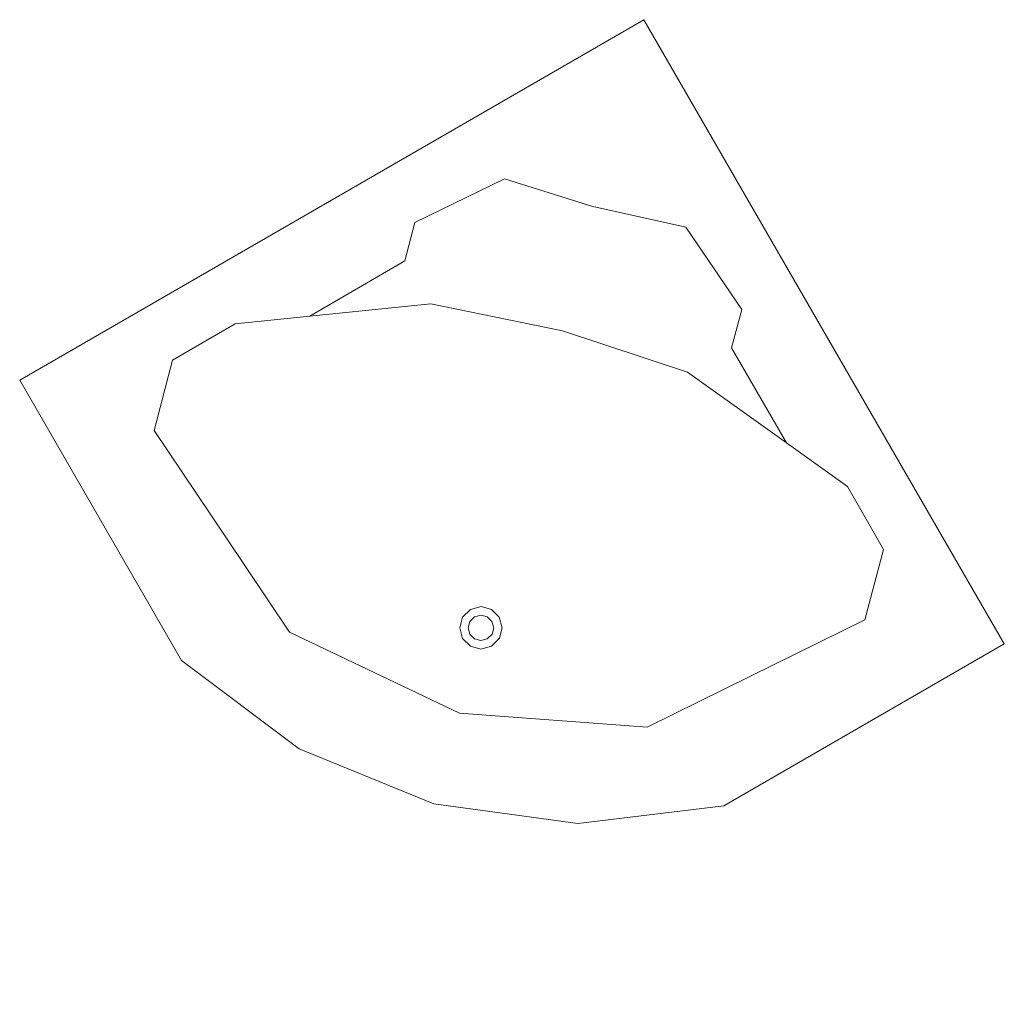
# Model space of a CAD drawing. Header units: millimetres. Extents: x 29132 to 328098784, y -63174 to 174059495.
# Tile 14 of 16: x 139099255 to 139323462, y 86878985 to 87103191. Entities that reach past the tile are written whole.
import ezdxf

# ---------------------------------------------------------------- set-up
doc = ezdxf.new("R2010")
doc.units = ezdxf.units.MM
doc.layers.add('KOLON', color=4, linetype='Continuous')
doc.layers.add('Мебель', color=7, linetype='Continuous', lineweight=5)

# ---------------------------------------------------------------- blocks, each defined once
blk = doc.blocks.new('1')
at = {"layer": 'Мебель', "linetype": 'Continuous'}
for p, q in [((169891.09, 5942.42), (169721.07, 5942.42)), ((169721.07, 5942.42), (169721.07, 5866.03)), ((169891.09, 5772.41), (169891.09, 5942.42)), ((169742.56, 5916.26), (169754.67, 5928.45)), ((169754.67, 5928.45), (169771.76, 5928.51)), ((169771.76, 5928.51), (169787.88, 5921.26)), ((169813.78, 5921.35), (169820.4, 5928.02)), ((169820.4, 5928.02), (169843.85, 5926.35)), ((169843.85, 5926.35), (169858.77, 5910.13)), ((169787.88, 5921.26), (169813.78, 5921.35)), ((169787.88, 5921.26), (169814.03, 5909.5)), ((169744.61, 5886.28), (169742.56, 5916.26)), ((169814.03, 5909.5), (169837.49, 5888.71)), ((169875.18, 5895.13), (169858.91, 5909.99)), ((169876.93, 5871.69), (169875.18, 5895.13)), ((169858.43, 5865.25), (169837.56, 5888.64)), ((169746.46, 5859.12), (169744.61, 5886.28)), ((169870.28, 5865.04), (169876.93, 5871.69)), ((169721.07, 5866.03), (169734.71, 5834.12)), ((169870.28, 5839.14), (169858.43, 5865.25)), ((169870.28, 5839.14), (169870.28, 5865.04)), ((169771.6, 5822.52), (169746.46, 5859.12)), ((169783.56, 5841.73), (169781.76, 5839.93)), ((169786.08, 5842.41), (169783.56, 5841.73)), ((169788.6, 5841.73), (169786.08, 5842.41)), ((169790.4, 5839.93), (169788.6, 5841.73)), ((169781.76, 5839.93), (169781.08, 5837.41)), ((169783.49, 5838.92), (169783.08, 5837.41)), ((169784.57, 5840), (169783.49, 5838.92)), ((169786.08, 5840.41), (169784.57, 5840)), ((169787.59, 5840), (169786.08, 5840.41)), ((169788.67, 5838.92), (169787.59, 5840)), ((169789.08, 5837.41), (169788.67, 5838.92)), ((169791.08, 5837.41), (169790.4, 5839.93)), ((169877.58, 5823.05), (169870.28, 5839.14)), ((169781.08, 5837.41), (169781.76, 5834.89)), ((169783.08, 5837.41), (169783.49, 5835.9)), ((169788.67, 5835.9), (169789.08, 5837.41)), ((169790.4, 5834.89), (169791.08, 5837.41)), ((169734.71, 5834.12), (169755.71, 5807.03)), ((169781.76, 5834.89), (169783.56, 5833.1)), ((169783.49, 5835.9), (169784.57, 5834.82)), ((169784.57, 5834.82), (169786.08, 5834.41)), ((169786.08, 5834.41), (169787.59, 5834.82)), ((169787.59, 5834.82), (169788.67, 5835.9)), ((169788.6, 5833.1), (169790.4, 5834.89)), ((169783.56, 5833.1), (169786.08, 5832.41)), ((169786.08, 5832.41), (169788.6, 5833.1)), ((169771.6, 5822.52), (169808.28, 5797.51)), ((169877.58, 5805.95), (169877.58, 5823.05)), ((169755.71, 5807.03), (169782.8, 5786.03)), ((169865.43, 5793.8), (169877.58, 5805.95)), ((169808.28, 5797.51), (169835.44, 5795.75)), ((169835.44, 5795.75), (169865.43, 5793.8)), ((169782.8, 5786.03), (169814.71, 5772.41)), ((169814.71, 5772.41), (169891.09, 5772.41))]:
    blk.add_line(p, q, dxfattribs=at)

msp = doc.modelspace()

# ---------------------------------------------------------------- block references
at = {"layer": 'KOLON', "xscale": 965.4061371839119, "yscale": 965.4061371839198, "zscale": 965.4061371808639, "rotation": 30.00000000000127}
msp.add_blockref('1', (69618, 127987), dxfattribs=at)

doc.saveas('drawing.dxf')
